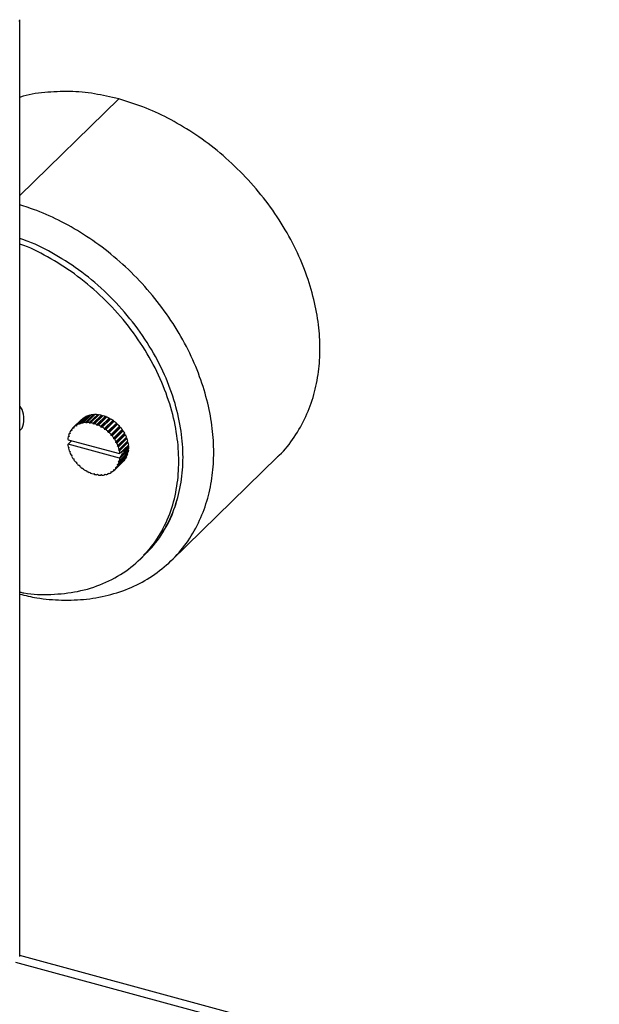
# Paper-space layout '_Trimétrica' of a CAD drawing. Header units: millimetres. Extents: x -1311 to -67, y -451 to 503.
# Tile 12 of 12: x -197 to -69, y 66 to 283. Entities that reach past the tile are written whole.
import ezdxf

# ---------------------------------------------------------------- set-up
doc = ezdxf.new("R2010")
doc.units = ezdxf.units.MM

psp = doc.layouts.new('_Trimétrica')

# ---------------------------------------------------------------- linework, layer by layer
at = {"color": 7, "linetype": 'Continuous', "lineweight": 25}
for p, q in [((-196.55, 255.06), (-196.55, 282.58)), ((-196.55, 243.95), (-174.78, 265.2)), ((-196.55, 76.77), (-196.55, 255.06)), ((-184.65, 193.09), (-182.78, 194.92)), ((-182.41, 195.2), (-184.28, 193.38)), ((-184.04, 193.52), (-182.18, 195.35)), ((-181.76, 195.56), (-183.63, 193.73)), ((-183.36, 193.84), (-181.49, 195.66)), ((-181.03, 195.79), (-182.89, 193.97)), ((-182.6, 194.03), (-180.73, 195.85)), ((-182.41, 195.2), (-182.35, 195.18)), ((-180.24, 195.91), (-182.1, 194.08)), ((-181.79, 194.09), (-179.93, 195.91)), ((-181.76, 195.56), (-181.65, 195.51)), ((-179.4, 195.89), (-181.27, 194.07)), ((-181.03, 195.79), (-180.88, 195.71)), ((-180.95, 194.03), (-179.08, 195.85)), ((-178.55, 195.74), (-180.42, 193.92)), ((-178.39, 195.54), (-180.25, 193.72)), ((-180.24, 195.91), (-180.07, 195.77)), ((-180.09, 193.83), (-178.23, 195.65)), ((-177.69, 195.47), (-179.56, 193.65)), ((-177.56, 195.25), (-179.42, 193.43)), ((-179.4, 195.89), (-179.22, 195.71)), ((-179.24, 193.51), (-177.37, 195.33)), ((-176.85, 195.08), (-178.72, 193.26)), ((-176.74, 194.85), (-178.61, 193.03)), ((-178.55, 195.74), (-178.39, 195.54)), ((-178.41, 193.08), (-176.54, 194.9)), ((-178.39, 195.54), (-178.23, 195.65)), ((-177.69, 195.47), (-177.56, 195.25)), ((-177.56, 195.25), (-177.37, 195.33)), ((-176.85, 195.08), (-176.74, 194.85)), ((-176.74, 194.85), (-176.54, 194.9)), ((-182.98, 194.73), (-184.85, 192.9)), ((-184.62, 192.87), (-184.85, 192.9)), ((-184.65, 193.09), (-184.62, 192.87)), ((-184.05, 193.31), (-184.28, 193.38)), ((-184.04, 193.52), (-184.05, 193.31)), ((-183.4, 193.63), (-183.63, 193.73)), ((-183.36, 193.84), (-183.4, 193.63)), ((-182.98, 194.73), (-182.98, 194.72)), ((-182.68, 193.84), (-182.89, 193.97)), ((-182.6, 194.03), (-182.68, 193.84)), ((-181.9, 193.92), (-182.1, 194.08)), ((-181.79, 194.09), (-181.9, 193.92)), ((-181.09, 193.88), (-181.27, 194.07)), ((-180.95, 194.03), (-181.09, 193.88)), ((-180.25, 193.72), (-180.42, 193.92)), ((-180.09, 193.83), (-180.25, 193.72)), ((-179.42, 193.43), (-179.56, 193.65)), ((-179.24, 193.51), (-179.42, 193.43)), ((-178.61, 193.03), (-178.72, 193.26)), ((-178.41, 193.08), (-178.61, 193.03)), ((-176.04, 194.58), (-177.91, 192.75)), ((-177.83, 192.52), (-177.91, 192.75)), ((-175.96, 194.35), (-177.83, 192.52)), ((-177.62, 192.54), (-175.75, 194.36)), ((-175.28, 193.97), (-177.15, 192.15)), ((-175.24, 193.74), (-177.11, 191.92)), ((-176.88, 191.9), (-175.02, 193.72)), ((-174.6, 193.29), (-176.46, 191.46)), ((-174.59, 193.06), (-176.46, 191.24)), ((-176.23, 191.19), (-174.36, 193.01)), ((-176.04, 194.58), (-175.96, 194.35)), ((-175.96, 194.35), (-175.75, 194.36)), ((-175.28, 193.97), (-175.24, 193.74)), ((-175.24, 193.74), (-175.02, 193.72)), ((-174.6, 193.29), (-174.59, 193.06)), ((-174.59, 193.06), (-174.36, 193.01)), ((-185.97, 190.43), (-185.89, 190.32)), ((-185.74, 191.07), (-185.89, 190.92)), ((-185.7, 190.99), (-185.89, 190.92)), ((-185.82, 191.21), (-185.7, 190.99)), ((-185.5, 191.82), (-185.66, 191.66)), ((-185.45, 191.7), (-185.66, 191.66)), ((-185.54, 191.92), (-185.45, 191.7)), ((-185.14, 192.5), (-185.31, 192.33)), ((-185.09, 192.33), (-185.31, 192.33)), ((-185.15, 192.56), (-185.09, 192.33)), ((-177.62, 192.54), (-177.83, 192.52)), ((-177.11, 191.92), (-177.15, 192.15)), ((-176.88, 191.9), (-177.11, 191.92)), ((-176.46, 191.24), (-176.46, 191.46)), ((-176.23, 191.19), (-176.46, 191.24)), ((-174.02, 192.32), (-175.89, 190.49)), ((-175.89, 190.49), (-175.86, 190.71)), ((-175.66, 190.41), (-175.89, 190.49)), ((-174, 192.53), (-175.86, 190.71)), ((-175.66, 190.41), (-173.79, 192.23)), ((-173.55, 191.52), (-175.42, 189.7)), ((-173.49, 191.72), (-175.36, 189.9)), ((-175.2, 189.58), (-173.33, 191.4)), ((-173.19, 190.69), (-175.06, 188.87)), ((-173.1, 190.87), (-174.96, 189.05)), ((-174.85, 188.72), (-172.98, 190.55)), ((-174, 192.53), (-174.02, 192.32)), ((-174.02, 192.32), (-173.79, 192.23)), ((-173.49, 191.72), (-173.55, 191.52)), ((-173.55, 191.52), (-173.33, 191.4)), ((-173.1, 190.87), (-173.19, 190.69)), ((-173.19, 190.69), (-172.98, 190.55)), ((-185.27, 189.97), (-185.97, 189.29)), ((-185.89, 189.36), (-185.97, 189.29)), ((-185.89, 190.32), (-174.62, 187.25)), ((-185.89, 189.36), (-185.31, 189.92)), ((-174.62, 186.29), (-185.89, 189.36)), ((-185.89, 188.75), (-185.7, 188.58)), ((-185.7, 188.58), (-185.82, 188.43)), ((-185.31, 189.92), (-185.17, 190.12)), ((-175.42, 189.7), (-175.36, 189.9)), ((-175.2, 189.58), (-175.42, 189.7)), ((-175.06, 188.87), (-174.96, 189.05)), ((-174.85, 188.72), (-175.06, 188.87)), ((-172.94, 189.85), (-174.81, 188.03)), ((-172.82, 190.01), (-174.69, 188.18)), ((-174.62, 187.86), (-172.75, 189.68)), ((-172.67, 189.15), (-174.54, 187.32)), ((-173.58, 187.92), (-172.64, 188.83)), ((-172.64, 188.31), (-173.58, 187.4)), ((-173.57, 187.65), (-172.64, 188.56)), ((-172.82, 190.01), (-172.94, 189.85)), ((-172.94, 189.85), (-172.75, 189.68)), ((-172.81, 189.01), (-172.64, 188.83)), ((-185.66, 187.89), (-185.45, 187.74)), ((-185.45, 187.74), (-185.54, 187.56)), ((-185.31, 187.03), (-185.09, 186.91)), ((-185.09, 186.91), (-185.15, 186.72)), ((-184.85, 186.2), (-184.62, 186.12)), ((-184.62, 186.12), (-184.65, 185.9)), ((-173.33, 186.1), (-175.2, 184.28)), ((-174.96, 184.69), (-173.1, 186.51)), ((-172.98, 186.77), (-174.85, 184.95)), ((-174.81, 188.03), (-174.69, 188.18)), ((-174.62, 187.86), (-174.81, 188.03)), ((-174.69, 185.4), (-172.82, 187.22)), ((-172.75, 187.51), (-174.62, 185.69)), ((-174.62, 187.25), (-174.54, 187.32)), ((-174.17, 186.89), (-174.62, 186.29)), ((-174.54, 186.18), (-174.62, 186.29)), ((-174.54, 186.18), (-172.67, 188)), ((-174.34, 187.52), (-173.68, 187.34)), ((-173.68, 187.34), (-174.17, 186.89)), ((-174.11, 187.74), (-173.68, 188.03)), ((-173.68, 188.03), (-173.58, 187.92)), ((-173.58, 187.4), (-173.68, 187.34)), ((-173.14, 186.61), (-173.1, 186.51)), ((-172.9, 187.36), (-172.82, 187.22)), ((-172.79, 188.17), (-172.67, 188)), ((-163.19, 163.78), (-139.86, 186.56)), ((-184.28, 185.42), (-184.05, 185.37)), ((-184.05, 185.37), (-184.04, 185.15)), ((-183.63, 184.71), (-183.4, 184.69)), ((-183.4, 184.69), (-183.36, 184.46)), ((-182.89, 184.07), (-182.68, 184.09)), ((-182.68, 184.09), (-182.6, 183.86)), ((-173.79, 185.53), (-175.66, 183.71)), ((-175.42, 184.28), (-175.2, 184.28)), ((-175.36, 184.05), (-175.42, 184.28)), ((-175.36, 184.05), (-173.49, 185.88)), ((-175.06, 184.92), (-174.85, 184.95)), ((-174.96, 184.69), (-175.06, 184.92)), ((-174.81, 185.62), (-174.62, 185.69)), ((-174.69, 185.4), (-174.81, 185.62)), ((-173.51, 185.93), (-173.49, 185.88)), ((-182.1, 183.53), (-181.9, 183.58)), ((-181.9, 183.58), (-181.79, 183.36)), ((-181.27, 183.1), (-181.09, 183.18)), ((-181.09, 183.18), (-180.95, 182.96)), ((-180.42, 182.78), (-180.25, 182.89)), ((-180.25, 182.89), (-180.09, 182.69)), ((-179.56, 182.59), (-179.42, 182.73)), ((-179.56, 182.59), (-179.42, 182.72)), ((-179.42, 182.73), (-179.24, 182.55)), ((-178.72, 182.52), (-178.61, 182.69)), ((-178.72, 182.52), (-178.57, 182.66)), ((-178.61, 182.69), (-178.41, 182.53)), ((-177.91, 182.58), (-177.83, 182.77)), ((-177.91, 182.58), (-177.76, 182.73)), ((-177.83, 182.77), (-177.62, 182.64)), ((-177.15, 182.77), (-177.11, 182.98)), ((-177.15, 182.77), (-176.99, 182.93)), ((-177.11, 182.98), (-176.88, 182.88)), ((-176.46, 183.31), (-176.23, 183.23)), ((-176.46, 183.09), (-176.46, 183.31)), ((-176.46, 183.09), (-176.29, 183.25)), ((-175.89, 183.74), (-175.66, 183.71)), ((-175.86, 183.52), (-175.89, 183.74)), ((-175.86, 183.52), (-175.67, 183.71)), ((-169.95, 164.17), (-169.02, 165.08)), ((-69.15, 42.35), (-196.55, 76.98)), ((-197.45, 75.52), (-71.64, 41.33))]:
    psp.add_line(p, q, dxfattribs=at)
for points in [[(-196.58, 282.25), (-196.56, 282.37), (-196.55, 282.5), (-196.55, 282.62)], [(-182.78, 194.92), (-182.66, 195.02), (-182.54, 195.11), (-182.41, 195.2)], [(-182.18, 195.35), (-182.04, 195.42), (-181.9, 195.49), (-181.76, 195.56)], [(-181.49, 195.66), (-181.34, 195.71), (-181.19, 195.76), (-181.03, 195.79)], [(-180.73, 195.85), (-180.57, 195.88), (-180.41, 195.9), (-180.24, 195.91)], [(-179.93, 195.91), (-179.75, 195.91), (-179.58, 195.9), (-179.4, 195.89)], [(-179.08, 195.85), (-178.91, 195.82), (-178.73, 195.78), (-178.55, 195.74)], [(-178.23, 195.65), (-178.05, 195.6), (-177.87, 195.54), (-177.69, 195.47)], [(-177.37, 195.33), (-177.2, 195.26), (-177.02, 195.17), (-176.85, 195.08)], [(-176.54, 194.9), (-176.37, 194.8), (-176.2, 194.69), (-176.04, 194.58)], [(-184.85, 192.9), (-184.96, 192.79), (-185.06, 192.68), (-185.15, 192.56)], [(-184.28, 193.38), (-184.41, 193.29), (-184.53, 193.19), (-184.65, 193.09)], [(-183.63, 193.73), (-183.77, 193.67), (-183.91, 193.6), (-184.04, 193.52)], [(-182.89, 193.97), (-183.05, 193.94), (-183.21, 193.89), (-183.36, 193.84)], [(-182.1, 194.08), (-182.27, 194.07), (-182.44, 194.06), (-182.6, 194.03)], [(-181.27, 194.07), (-181.45, 194.08), (-181.62, 194.09), (-181.79, 194.09)], [(-180.42, 193.92), (-180.59, 193.96), (-180.77, 194), (-180.95, 194.03)], [(-179.56, 193.65), (-179.74, 193.72), (-179.91, 193.78), (-180.09, 193.83)], [(-178.72, 193.26), (-178.89, 193.35), (-179.06, 193.43), (-179.24, 193.51)], [(-177.91, 192.75), (-178.07, 192.87), (-178.24, 192.98), (-178.41, 193.08)], [(-175.75, 194.36), (-175.59, 194.24), (-175.43, 194.11), (-175.28, 193.97)], [(-175.02, 193.72), (-174.87, 193.58), (-174.73, 193.44), (-174.6, 193.29)], [(-174.36, 193.01), (-174.23, 192.85), (-174.11, 192.69), (-174, 192.53)], [(-185.89, 190.92), (-185.93, 190.76), (-185.95, 190.6), (-185.97, 190.43)], [(-185.66, 191.66), (-185.72, 191.52), (-185.78, 191.37), (-185.82, 191.21)], [(-185.31, 192.33), (-185.4, 192.2), (-185.47, 192.06), (-185.54, 191.92)], [(-177.15, 192.15), (-177.3, 192.29), (-177.46, 192.42), (-177.62, 192.54)], [(-176.46, 191.46), (-176.6, 191.62), (-176.74, 191.76), (-176.88, 191.9)], [(-175.86, 190.71), (-175.98, 190.87), (-176.1, 191.03), (-176.23, 191.19)], [(-173.79, 192.23), (-173.69, 192.06), (-173.59, 191.89), (-173.49, 191.72)], [(-173.33, 191.4), (-173.24, 191.23), (-173.17, 191.05), (-173.1, 190.87)], [(-172.98, 190.55), (-172.92, 190.37), (-172.87, 190.19), (-172.82, 190.01)], [(-185.97, 189.29), (-185.95, 189.11), (-185.93, 188.93), (-185.89, 188.75)], [(-185.82, 188.43), (-185.78, 188.25), (-185.72, 188.07), (-185.66, 187.89)], [(-175.36, 189.9), (-175.45, 190.07), (-175.55, 190.24), (-175.66, 190.41)], [(-174.96, 189.05), (-175.03, 189.23), (-175.11, 189.4), (-175.2, 189.58)], [(-174.69, 188.18), (-174.73, 188.36), (-174.79, 188.54), (-174.85, 188.72)], [(-172.75, 189.68), (-172.71, 189.5), (-172.69, 189.32), (-172.67, 189.15)], [(-172.64, 188.83), (-172.64, 188.74), (-172.64, 188.65), (-172.64, 188.56)], [(-172.64, 188.56), (-172.64, 188.48), (-172.64, 188.39), (-172.64, 188.31)], [(-185.54, 187.56), (-185.47, 187.38), (-185.4, 187.21), (-185.31, 187.03)], [(-185.15, 186.72), (-185.06, 186.54), (-184.96, 186.37), (-184.85, 186.2)], [(-174.54, 187.32), (-174.55, 187.5), (-174.58, 187.68), (-174.62, 187.86)], [(-174.62, 185.69), (-174.58, 185.85), (-174.55, 186.01), (-174.54, 186.18)], [(-173.57, 187.65), (-173.57, 187.74), (-173.57, 187.83), (-173.58, 187.92)], [(-173.58, 187.4), (-173.57, 187.48), (-173.57, 187.57), (-173.57, 187.65)], [(-173.1, 186.51), (-173.17, 186.37), (-173.24, 186.23), (-173.33, 186.1)], [(-172.82, 187.22), (-172.87, 187.07), (-172.92, 186.92), (-172.98, 186.77)], [(-172.67, 188), (-172.69, 187.83), (-172.71, 187.67), (-172.75, 187.51)], [(-184.65, 185.9), (-184.53, 185.74), (-184.41, 185.58), (-184.28, 185.42)], [(-184.04, 185.15), (-183.91, 185), (-183.77, 184.85), (-183.63, 184.71)], [(-183.36, 184.46), (-183.21, 184.32), (-183.05, 184.2), (-182.89, 184.07)], [(-175.66, 183.71), (-175.55, 183.82), (-175.45, 183.93), (-175.36, 184.05)], [(-175.2, 184.28), (-175.11, 184.41), (-175.03, 184.55), (-174.96, 184.69)], [(-174.85, 184.95), (-174.79, 185.09), (-174.73, 185.24), (-174.69, 185.4)], [(-173.49, 185.88), (-173.59, 185.75), (-173.69, 185.64), (-173.79, 185.53)], [(-182.6, 183.86), (-182.44, 183.74), (-182.27, 183.63), (-182.1, 183.53)], [(-181.79, 183.36), (-181.62, 183.26), (-181.45, 183.18), (-181.27, 183.1)], [(-180.95, 182.96), (-180.77, 182.89), (-180.59, 182.83), (-180.42, 182.78)], [(-180.09, 182.69), (-179.91, 182.65), (-179.74, 182.61), (-179.56, 182.59)], [(-179.24, 182.55), (-179.06, 182.53), (-178.89, 182.52), (-178.72, 182.52)], [(-178.41, 182.53), (-178.24, 182.54), (-178.07, 182.55), (-177.91, 182.58)], [(-177.62, 182.64), (-177.46, 182.67), (-177.3, 182.72), (-177.15, 182.77)], [(-176.88, 182.88), (-176.74, 182.94), (-176.6, 183.01), (-176.46, 183.09)], [(-176.23, 183.23), (-176.1, 183.32), (-175.98, 183.42), (-175.86, 183.52)]]:
    psp.add_open_spline(points, degree=3, dxfattribs=at)
for points, knots in [([(-174.78, 265.2), (-176.56, 265.62), (-180.19, 266.48), (-185.67, 266.97), (-191.12, 266.68), (-194.81, 266.18), (-196.51, 265.56), (-196.57, 265.54)], [0, 0, 0, 0, 0.2341386, 0.4784254, 0.7314857, 0.99155, 1, 1, 1, 1]), ([(-139.88, 186.59), (-139.76, 186.69), (-138.3, 187.9), (-136.15, 190.82), (-133.55, 195.26), (-131.8, 200.11), (-130.78, 205.14), (-130.45, 210.29), (-130.78, 215.63), (-131.8, 221.21), (-133.56, 227.01), (-136.11, 232.89), (-139.41, 238.68), (-143.41, 244.22), (-148.01, 249.34), (-153.06, 253.92), (-158.41, 257.84), (-163.89, 261.03), (-169.37, 263.54), (-173, 264.66), (-174.78, 265.2)], [0, 0, 0, 0, 0.005744, 0.066944, 0.127015, 0.185468, 0.241894, 0.295976, 0.350058, 0.406485, 0.464937, 0.525008, 0.586208, 0.647988, 0.709768, 0.770968, 0.831039, 0.889492, 0.945918, 1, 1, 1, 1]), ([(-196.55, 156.37), (-195.29, 156.08), (-192.19, 155.35), (-187.23, 154.96), (-181.74, 155.16), (-176.39, 156.18), (-171.34, 158.01), (-166.75, 160.64), (-162.75, 164), (-159.44, 168), (-156.9, 172.49), (-155.13, 177.33), (-154.11, 182.36), (-153.79, 187.52), (-154.11, 192.85), (-155.13, 198.43), (-156.9, 204.23), (-159.44, 210.11), (-162.75, 215.9), (-166.75, 221.44), (-171.34, 226.57), (-176.39, 231.14), (-181.74, 235.07), (-187.23, 238.25), (-192.19, 240.55), (-195.29, 241.52), (-196.55, 241.91)], [0, 0, 0, 0, 0.027733, 0.068734, 0.111208, 0.154857, 0.199326, 0.244218, 0.289109, 0.333579, 0.377228, 0.419701, 0.460702, 0.5, 0.539298, 0.580299, 0.622772, 0.666421, 0.710891, 0.755782, 0.800674, 0.845143, 0.888792, 0.931266, 0.972267, 1, 1, 1, 1]), ([(-169.36, 164.94), (-168.92, 165.31), (-167.05, 166.86), (-164.64, 170.44), (-162.27, 175.45), (-160.94, 180.85), (-160.51, 186.43), (-160.94, 192.25), (-162.28, 198.37), (-164.6, 204.69), (-167.93, 210.99), (-172.18, 217), (-177.19, 222.48), (-182.76, 227.23), (-188.64, 231.03), (-193.28, 233.45), (-195.93, 234.32), (-196.55, 234.53)], [0, 0, 0, 0, 0.02357, 0.099661, 0.173758, 0.245053, 0.312925, 0.380797, 0.452092, 0.526189, 0.60228, 0.679408, 0.756536, 0.832627, 0.906724, 0.97802, 1, 1, 1, 1]), ([(-165.33, 169.75), (-165.13, 170.02), (-163.83, 171.73), (-162.32, 175.5), (-160.93, 180.84), (-160.51, 186.44), (-160.94, 192.25), (-162.28, 198.37), (-164.6, 204.69), (-167.93, 210.99), (-172.18, 217), (-177.19, 222.48), (-182.76, 227.23), (-188.64, 231.03), (-193.28, 233.45), (-195.93, 234.32), (-196.55, 234.53)], [0, 0, 0, 0, 0.014989, 0.096055, 0.174055, 0.24831, 0.322565, 0.400565, 0.48163, 0.564877, 0.649258, 0.73364, 0.816887, 0.897952, 0.975952, 1, 1, 1, 1]), ([(-196.55, 156.83), (-196.24, 156.77), (-193.9, 156.28), (-189.57, 156.22), (-183.69, 156.81), (-178.13, 158.54), (-173.11, 161.29), (-168.86, 165), (-165.54, 169.49), (-163.21, 174.55), (-161.87, 179.93), (-161.44, 185.52), (-161.87, 191.34), (-163.21, 197.45), (-165.54, 203.78), (-168.86, 210.08), (-173.11, 216.09), (-178.13, 221.57), (-183.69, 226.32), (-189.57, 230.11), (-193.9, 232.41), (-196.24, 233.19), (-196.55, 233.29)], [0, 0, 0, 0, 0.008132, 0.060858, 0.115657, 0.171929, 0.228969, 0.286009, 0.342281, 0.39708, 0.449806, 0.5, 0.550194, 0.60292, 0.657719, 0.713991, 0.771031, 0.828071, 0.884343, 0.939142, 0.991868, 1, 1, 1, 1]), ([(-196.55, 192.26), (-196.36, 192.45), (-195.75, 193.1), (-195.56, 194.79), (-195.75, 196.59), (-196.36, 197.57), (-196.55, 197.87)], [0, 0, 0, 0, 0.150751, 0.5, 0.849249, 1, 1, 1, 1])]:
    psp.add_open_spline(points, degree=3, knots=knots, dxfattribs=at)

doc.saveas('drawing.dxf')
